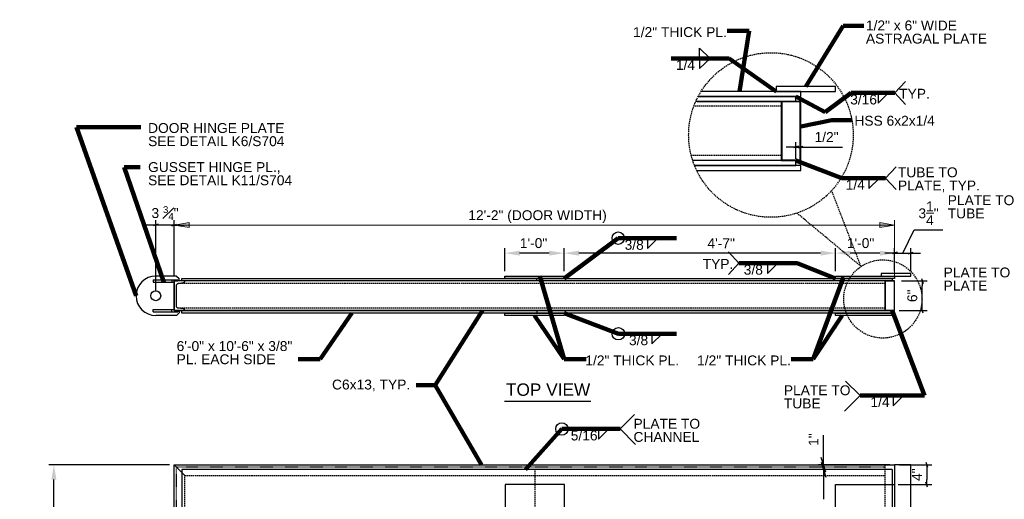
# Model space of a CAD drawing. Header units: inches. Extents: x 23089 to 23553, y 44441 to 44715.
# Tile 2 of 5: x 23089 to 23289, y 44618 to 44715. Entities that reach past the tile are written whole.
import ezdxf
from ezdxf.enums import TextEntityAlignment as Align

# ---------------------------------------------------------------- set-up
doc = ezdxf.new("R2010")
doc.units = ezdxf.units.IN
doc.header["$LTSCALE"] = 0.025
doc.header["$MEASUREMENT"] = 0
doc.linetypes.add('DGN1', pattern=[2.774392, 0, -2.774392])
doc.linetypes.add('DGN3', pattern=[16.308427, 10.872284, -5.436142])
for name, color, linetype, lineweight in [('G-ANNO-DIM', 1, 'Continuous', 0), ('G-ANNO-TEXT', 7, 'Continuous', 30), ('S-WALL-SHEA', 7, 'Continuous', 30)]:
    doc.layers.add(name, color=color, linetype=linetype, lineweight=lineweight)
doc.styles.add("1 1 2 1'-0", font='arial.ttf', dxfattribs={"height": 1})
doc.styles.add("3 4 1'-0", font='arial.ttf', dxfattribs={"height": 2})
doc.dimstyles.new("3 4 1'-0", dxfattribs={"dimtxt": 2, "dimasz": 3, "dimexe": 1, "dimexo": 1, "dimgap": 1, "dimtad": 1, "dimdec": 0, "dimrnd": 0.0625, "dimzin": 11, "dimdsep": 46, "dimlunit": 3, "dimtxsty": "3 4 1'-0", "dimcen": 0, "dimadec": 4, "dimazin": 3, "dimtfac": 1, "dimtdec": 0, "dimtofl": 0, "dimtmove": 0, "dimatfit": 3, "dimfxl": 1, "dimtolj": 1, "dimtzin": 0, "dimarcsym": 0})

# ---------------------------------------------------------------- blocks, each defined once
blk = doc.blocks.new('c6x13-e1')
at = {"layer": 'G-ANNO-TEXT', "flags": 128}
blk.add_lwpolyline([(-2.48, 0.69), (-2.66, 1.9), (-2.66, 1.9, 0.373441), (-2.95, 2.16), (-2.95, 2.16), (-3, 2.16), (-3, 0), (3, 0), (3, 2.16), (2.95, 2.16), (2.95, 2.16, 0.373441), (2.66, 1.9), (2.65, 1.9), (2.48, 0.69), (2.48, 0.69, -0.366699), (2.19, 0.44), (2.19, 0.44), (-2.19, 0.44), (-2.19, 0.44, -0.366699), (-2.48, 0.69)], format="xyb", dxfattribs=at)
blk = doc.blocks.new('all_around3')
at = {"layer": 'G-ANNO-TEXT'}
blk.add_circle((0, 0), 1.25, dxfattribs=at)
blk = doc.blocks.new('all_around4')
at = {"layer": 'G-ANNO-TEXT'}
blk.add_circle((0, 0), 1.25, dxfattribs=at)
blk = doc.blocks.new('all_around5')
at = {"layer": 'G-ANNO-TEXT'}
blk.add_circle((0, 0), 1.25, dxfattribs=at)
blk = doc.blocks.new('*D142')
at = {"layer": 'G-ANNO-DIM', "color": 0, "lineweight": -2, "transparency": 16777216}
for p, q in [((23254.75, 44663.95), (23254.75, 44668.59)), ((23266.75, 44663.95), (23266.75, 44668.59)), ((23263.75, 44667.59), (23257.75, 44667.59))]:
    blk.add_line(p, q, dxfattribs=at)
at = {"layer": 'G-ANNO-DIM', "color": 0, "transparency": 16777216}
for points in [[(23257.75, 44668.09), (23257.75, 44667.09), (23254.75, 44667.59)], [(23263.75, 44668.09), (23263.75, 44667.09), (23266.75, 44667.59)]]:
    blk.add_solid(points, dxfattribs=at)
at = {"layer": 'G-ANNO-DIM', "color": 0, "transparency": 16777216, "insert": (23259.84, 44669.61), "char_height": 2, "attachment_point": 5, "style": "3 4 1'-0"}
blk.add_mtext('\\A1;1\'-0"', dxfattribs=at)
blk = doc.blocks.new('*D143')
at = {"layer": 'G-ANNO-DIM', "color": 0, "lineweight": -2, "transparency": 16777216}
for p, q in [((23199.75, 44663.95), (23199.75, 44668.59)), ((23254.75, 44663.95), (23254.75, 44668.59)), ((23251.75, 44667.59), (23202.75, 44667.59))]:
    blk.add_line(p, q, dxfattribs=at)
at = {"layer": 'G-ANNO-DIM', "color": 0, "transparency": 16777216}
for points in [[(23202.75, 44668.09), (23202.75, 44667.09), (23199.75, 44667.59)], [(23251.75, 44668.09), (23251.75, 44667.09), (23254.75, 44667.59)]]:
    blk.add_solid(points, dxfattribs=at)
at = {"layer": 'G-ANNO-DIM', "color": 0, "transparency": 16777216, "insert": (23231.59, 44669.59), "char_height": 2, "attachment_point": 5, "style": "3 4 1'-0"}
blk.add_mtext('\\A1;4\'-7"', dxfattribs=at)
blk = doc.blocks.new('_Oblique_0.3')
at = {"color": 0, "linetype": 'ByBlock', "lineweight": -2}
for p, q in [((0, 0), (-1, 0)), ((0.5, 0.166667), (-0.5, -0.166667))]:
    blk.add_line(p, q, dxfattribs=at)
blk = doc.blocks.new('*D144')
at = {"layer": 'G-ANNO-DIM', "color": 0, "lineweight": -2, "transparency": 16777216}
for p, q in [((23268.17, 44661.95), (23273.36, 44661.95)), ((23272.36, 44656.95), (23272.36, 44660.95)), ((23267.67, 44655.95), (23273.36, 44655.95))]:
    blk.add_line(p, q, dxfattribs=at)
for p, rotation in [((23272.36, 44661.95), 90), ((23272.36, 44655.95), 270)]:
    blk.add_blockref('_Oblique_0.3', p, dxfattribs=dict(at, rotation=rotation))
at = {"layer": 'G-ANNO-DIM', "color": 0, "transparency": 16777216, "insert": (23270.34, 44658.95), "char_height": 2, "attachment_point": 5, "rotation": 90, "style": "3 4 1'-0"}
blk.add_mtext('\\A1;6"', dxfattribs=at)
blk = doc.blocks.new('*D151')
at = {"layer": 'G-ANNO-DIM', "color": 0, "lineweight": -2, "transparency": 16777216}
for p, q in [((23267.75, 44624.71), (23274.26, 44624.71)), ((23273.26, 44623.71), (23273.26, 44621.71)), ((23267.44, 44620.71), (23274.26, 44620.71))]:
    blk.add_line(p, q, dxfattribs=at)
for p, rotation in [((23273.26, 44624.71), 90), ((23273.26, 44620.71), 270)]:
    blk.add_blockref('_Oblique_0.3', p, dxfattribs=dict(at, rotation=rotation))
at = {"layer": 'G-ANNO-DIM', "color": 0, "transparency": 16777216, "insert": (23271.26, 44622.71), "char_height": 2, "attachment_point": 5, "rotation": 90, "style": "3 4 1'-0"}
blk.add_mtext('\\A1;4"', dxfattribs=at)
blk = doc.blocks.new('*D153')
at = {"layer": 'G-ANNO-DIM', "color": 0, "lineweight": -2, "transparency": 16777216}
for p, q in [((23117, 44659.95), (23117, 44674.28)), ((23120.75, 44662.95), (23120.75, 44674.28)), ((23116, 44673.28), (23115, 44673.28)), ((23120.75, 44673.28), (23117, 44673.28)), ((23121.75, 44673.28), (23122.75, 44673.28))]:
    blk.add_line(p, q, dxfattribs=at)
blk.add_blockref('_Oblique_0.3', (23117, 44673.28), dxfattribs=at)
at = {"layer": 'G-ANNO-DIM', "color": 0, "lineweight": -2, "transparency": 16777216, "rotation": 180}
blk.add_blockref('_Oblique_0.3', (23120.75, 44673.28), dxfattribs=at)
at = {"layer": 'G-ANNO-DIM', "color": 0, "transparency": 16777216, "insert": (23118.88, 44675.71), "char_height": 2, "attachment_point": 5, "style": "3 4 1'-0"}
blk.add_mtext('\\A1;3 {\\H0.7x;\\S3#4;}"', dxfattribs=at)
blk = doc.blocks.new('*D154')
at = {"layer": 'G-ANNO-DIM', "color": 0, "lineweight": -2, "transparency": 16777216}
for p, q in [((23119.75, 44624.71), (23095.36, 44624.71)), ((23096.36, 44499.71), (23096.36, 44621.71)), ((23119.75, 44496.71), (23095.36, 44496.71))]:
    blk.add_line(p, q, dxfattribs=at)
at = {"layer": 'G-ANNO-DIM', "color": 0, "transparency": 16777216}
for points in [[(23095.86, 44621.71), (23096.86, 44621.71), (23096.36, 44624.71)], [(23095.86, 44499.71), (23096.86, 44499.71), (23096.36, 44496.71)]]:
    blk.add_solid(points, dxfattribs=at)
at = {"layer": 'G-ANNO-DIM', "color": 0, "transparency": 16777216, "insert": (23094.05, 44565.45), "char_height": 2, "attachment_point": 5, "rotation": 90, "style": "3 4 1'-0"}
blk.add_mtext('\\A1;10\'-8" (DOOR HEIGHT)', dxfattribs=at)
blk = doc.blocks.new('*D158')
at = {"layer": 'G-ANNO-DIM', "color": 0, "lineweight": -2, "transparency": 16777216}
for p, q in [((23252.33, 44627.71), (23252.33, 44630.71)), ((23265.75, 44624.71), (23251.33, 44624.71)), ((23264.23, 44623.73), (23251.33, 44623.73)), ((23252.33, 44620.73), (23252.33, 44617.73))]:
    blk.add_line(p, q, dxfattribs=at)
at = {"layer": 'G-ANNO-DIM', "color": 0, "lineweight": -2, "transparency": 16777216, "xscale": 3, "yscale": 3, "zscale": 3}
for p, rotation in [((23252.33, 44624.71), 270), ((23252.33, 44623.73), 90)]:
    blk.add_blockref('_Oblique_0.3', p, dxfattribs=dict(at, rotation=rotation))
at = {"layer": 'G-ANNO-DIM', "color": 0, "transparency": 16777216, "insert": (23250.29, 44629.82), "char_height": 2, "attachment_point": 5, "rotation": 90, "style": "3 4 1'-0"}
blk.add_mtext('\\A1;1"', dxfattribs=at)
blk = doc.blocks.new('*D162')
at = {"layer": 'G-ANNO-DIM', "color": 0, "lineweight": -2, "transparency": 16777216}
for p, q in [((23245.73, 44689.08), (23244.73, 44689.08)), ((23246.73, 44686.68), (23246.73, 44690.08)), ((23246.73, 44689.08), (23247.73, 44689.08)), ((23247.73, 44685.68), (23247.73, 44690.08)), ((23248.73, 44689.08), (23256.17, 44689.08))]:
    blk.add_line(p, q, dxfattribs=at)
blk.add_blockref('_Oblique_0.3', (23246.73, 44689.08), dxfattribs=at)
at = {"layer": 'G-ANNO-DIM', "color": 0, "lineweight": -2, "transparency": 16777216, "rotation": 180}
blk.add_blockref('_Oblique_0.3', (23247.73, 44689.08), dxfattribs=at)
at = {"layer": 'G-ANNO-DIM', "color": 0, "transparency": 16777216, "insert": (23252.95, 44691.11), "char_height": 2, "attachment_point": 5, "style": "3 4 1'-0"}
blk.add_mtext('\\A1;1/2"', dxfattribs=at)
blk = doc.blocks.new('*D165')
at = {"layer": 'G-ANNO-DIM', "color": 0, "lineweight": -2, "transparency": 16777216}
for p, q in [((23268.38, 44667.59), (23270.72, 44672.3)), ((23270.72, 44672.3), (23276.53, 44672.3)), ((23266.75, 44663.95), (23266.75, 44668.59)), ((23270, 44663.95), (23270, 44668.59)), ((23265.75, 44667.59), (23264.75, 44667.59)), ((23266.75, 44667.59), (23270, 44667.59)), ((23266.75, 44667.59), (23270, 44667.59)), ((23271, 44667.59), (23272, 44667.59))]:
    blk.add_line(p, q, dxfattribs=at)
blk.add_blockref('_Oblique_0.3', (23266.75, 44667.59), dxfattribs=at)
at = {"layer": 'G-ANNO-DIM', "color": 0, "lineweight": -2, "transparency": 16777216, "rotation": 180}
blk.add_blockref('_Oblique_0.3', (23270, 44667.59), dxfattribs=at)
at = {"layer": 'G-ANNO-DIM', "color": 0, "transparency": 16777216, "insert": (23273.62, 44675.66), "char_height": 2, "attachment_point": 5, "style": "3 4 1'-0"}
blk.add_mtext('\\A1;3{\\H1x;\\S1/4;}"', dxfattribs=at)
blk = doc.blocks.new('*D169')
at = {"layer": 'G-ANNO-DIM', "color": 0, "lineweight": -2, "transparency": 16777216}
for p, q in [((23187.75, 44663.95), (23187.75, 44668.59)), ((23199.75, 44663.95), (23199.75, 44668.59)), ((23196.75, 44667.59), (23190.75, 44667.59))]:
    blk.add_line(p, q, dxfattribs=at)
at = {"layer": 'G-ANNO-DIM', "color": 0, "transparency": 16777216}
for points in [[(23190.75, 44668.09), (23190.75, 44667.09), (23187.75, 44667.59)], [(23196.75, 44668.09), (23196.75, 44667.09), (23199.75, 44667.59)]]:
    blk.add_solid(points, dxfattribs=at)
at = {"layer": 'G-ANNO-DIM', "color": 0, "transparency": 16777216, "insert": (23193.56, 44669.61), "char_height": 2, "attachment_point": 5, "style": "3 4 1'-0"}
blk.add_mtext('\\A1;1\'-0"', dxfattribs=at)

msp = doc.modelspace()

# ---------------------------------------------------------------- linework, layer by layer
at = {"flags": 128}
for points in [[(23247.7296, 44686.47955), (23247.7296, 44698.21434, 0.414213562), (23247.59699, 44698.34695), (23243.86221, 44698.34695, 0.414213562), (23243.7296, 44698.21434), (23243.7296, 44686.47955, 0.414213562), (23243.86221, 44686.34694), (23247.59699, 44686.34694, 0.414213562), (23247.7296, 44686.47955)], [(23247.46366, 44686.48028, 0.414213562), (23247.59627, 44686.61289), (23247.59627, 44698.081, 0.414213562), (23247.46366, 44698.21361), (23243.99554, 44698.21361, 0.414213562), (23243.86293, 44698.081), (23243.86293, 44686.61289, 0.414213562), (23243.99554, 44686.48028), (23247.46366, 44686.48028)], [(23266.75235, 44656.01979), (23266.75235, 44661.88718, 0.414213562), (23266.68604, 44661.95348), (23264.81865, 44661.95348, 0.414213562), (23264.75235, 44661.88718), (23264.75235, 44656.01979, 0.414213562), (23264.81865, 44655.95348), (23266.68604, 44655.95348, 0.414213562), (23266.75235, 44656.01979)], [(23266.61938, 44656.02015, 0.414213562), (23266.68568, 44656.08645), (23266.68568, 44661.82051, 0.414213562), (23266.61938, 44661.88682), (23264.88532, 44661.88682, 0.414213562), (23264.81901, 44661.82051), (23264.81901, 44656.08645, 0.414213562), (23264.88532, 44656.02015), (23266.61938, 44656.02015)]]:
    msp.add_lwpolyline(points, format="xyb", close=True, dxfattribs=at)
at = {"layer": 'G-ANNO-DIM'}
for p, q in [((23120.75235, 44662.95376), (23120.75235, 44674.27852)), ((23266.75187, 44662.45348), (23266.75187, 44674.27852)), ((23120.75235, 44673.27852), (23266.75187, 44673.27852))]:
    msp.add_line(p, q, dxfattribs=at)
at = {"layer": 'G-ANNO-DIM', "flags": 128}
for points in [[(23123.75235, 44672.77852), (23120.75235, 44673.27852), (23123.75235, 44673.77852)], [(23263.75187, 44673.77852), (23266.75187, 44673.27852), (23263.75187, 44672.77852)]]:
    msp.add_lwpolyline(points, close=True, dxfattribs=at)
at = {"layer": 'G-ANNO-DIM'}
msp.add_solid([(23123.75235, 44672.77852), (23120.75235, 44673.27852), (23123.75235, 44673.77852)], dxfattribs=at)
at = {"layer": 'G-ANNO-DIM', "extrusion": (0, 0, -1)}
msp.add_solid([(-23263.75187, 44673.77852), (-23266.75187, 44673.27852), (-23263.75187, 44672.77852)], dxfattribs=at)
at = {"layer": 'G-ANNO-TEXT'}
for p, q in [((23227.22768, 44709.1102), (23229.33516, 44707.04155)), ((23227.22768, 44707.04528), (23227.22768, 44709.1102)), ((23227.22768, 44704.98035), (23229.33516, 44707.04901)), ((23227.22768, 44707.04528), (23227.22768, 44704.98035)), ((23266.77867, 44700.03922), (23268.9163, 44702.34683)), ((23245.72864, 44698.34722), (23226.45922, 44698.34722)), ((23263.42624, 44697.97057), (23265.53371, 44700.03922)), ((23263.42624, 44700.03549), (23263.42624, 44697.97057)), ((23266.77867, 44700.03922), (23268.9163, 44697.73162)), ((23264.8885, 44682.77108), (23267.02613, 44685.07868)), ((23261.54348, 44680.70242), (23263.65096, 44682.77108)), ((23261.54348, 44682.76735), (23261.54348, 44680.70242)), ((23264.8885, 44682.77108), (23267.02613, 44680.46347)), ((23216.6713, 44668.52862), (23218.77878, 44670.59728)), ((23216.6713, 44670.59355), (23216.6713, 44668.52862)), ((23235.18992, 44665.55054), (23233.0523, 44667.85815)), ((23235.18992, 44665.55054), (23233.0523, 44663.24294)), ((23240.98458, 44663.48189), (23243.09205, 44665.55054)), ((23240.98458, 44665.54681), (23240.98458, 44663.48189)), ((23116.50235, 44662.20376), (23121.50235, 44662.20376)), ((23116.50235, 44662.20376), (23116.50235, 44661.70376)), ((23121.22202, 44662.95376), (23117.00235, 44662.95376)), ((23120.25235, 44662.20376), (23120.25235, 44661.70376)), ((23121.22202, 44662.95376), (23121.75235, 44662.42343)), ((23121.75235, 44661.95376), (23121.75235, 44662.42343)), ((23194.25235, 44661.95376), (23194.25235, 44662.45376)), ((23116.50235, 44661.70376), (23120.75235, 44661.70376)), ((23265.75235, 44661.95376), (23120.75235, 44661.95376)), ((23120.75235, 44655.95376), (23120.75235, 44661.95376)), ((23121.75235, 44661.95376), (23120.75235, 44661.95376)), ((23120.75235, 44661.70376), (23120.75235, 44661.95376)), ((23116.50235, 44656.20376), (23120.75235, 44656.20376)), ((23116.50235, 44655.70376), (23116.50235, 44656.20376)), ((23120.25235, 44655.70376), (23120.25235, 44656.20376)), ((23116.50235, 44655.70376), (23121.50235, 44655.70376)), ((23121.22202, 44654.95376), (23117.00235, 44654.95376)), ((23265.75235, 44655.95376), (23120.75235, 44655.95376)), ((23121.22202, 44654.95376), (23121.75235, 44655.48409)), ((23121.75235, 44655.95376), (23121.75235, 44655.48409)), ((23194.25235, 44655.95376), (23194.25235, 44655.45376)), ((23217.55715, 44649.20198), (23219.66463, 44651.27064)), ((23217.55715, 44651.26691), (23217.55715, 44649.20198)), ((23259.72794, 44638.75108), (23256.79492, 44641.68409)), ((23259.72794, 44638.75108), (23256.58578, 44635.60893)), ((23266.42251, 44636.68616), (23268.52999, 44638.75481)), ((23266.42251, 44638.75108), (23266.42251, 44636.68616)), ((23187.70565, 44637.61333), (23205.18061, 44637.61333)), ((23211.11221, 44631.96503), (23214.04522, 44634.89804)), ((23206.71583, 44629.90011), (23208.82331, 44631.96876)), ((23206.71583, 44631.96503), (23206.71583, 44629.90011)), ((23211.11221, 44631.96503), (23214.25436, 44628.82288)), ((23120.75235, 44624.70614), (23266.75235, 44624.70614)), ((23120.75235, 44496.70614), (23120.75235, 44624.70614)), ((23120.75235, 44624.70614), (23122.91235, 44622.54614)), ((23120.75235, 44624.70614), (23122.91235, 44622.54614)), ((23266.75235, 44624.70614), (23266.75235, 44555.70614))]:
    msp.add_line(p, q, dxfattribs=at)
at = {"layer": 'G-ANNO-TEXT', "linetype": 'DGN3'}
for p, q in [((23243.7296, 44697.34722), (23226.04956, 44697.34722)), ((23243.72864, 44687.37893), (23225.52657, 44687.37703)), ((23259.9376, 44664.88835), (23253.98366, 44680.27201)), ((23259.9376, 44664.88835), (23246.93242, 44675.70069)), ((23264.75282, 44661.45376), (23121.56004, 44661.45376)), ((23264.75235, 44656.46961), (23121.553, 44656.45376)), ((23264.75235, 44624.70614), (23264.75235, 44497.14514)), ((23122.91235, 44622.54614), (23264.75235, 44622.54614)), ((23122.91235, 44498.86614), (23122.91235, 44622.54614)), ((23193.83235, 44623.54614), (23193.83235, 44497.86614))]:
    msp.add_line(p, q, dxfattribs=at)
at = {"layer": 'G-ANNO-TEXT', "linetype": 'DGN1'}
for p, q in [((23121.19135, 44624.26714), (23264.75235, 44624.26714)), ((23121.19135, 44497.14514), (23121.19135, 44624.26714))]:
    msp.add_line(p, q, dxfattribs=at)
at = {"layer": 'G-ANNO-TEXT', "flags": 128}
for points in [[(23242.72864, 44700.34722), (23254.72864, 44700.34722), (23254.72864, 44701.34722), (23242.72864, 44701.34722), (23242.72864, 44700.34722)], [(23120.75235, 44661.95376), (23121.50235, 44661.95376), (23121.50235, 44662.20376)], [(23264.00235, 44662.95376), (23270.00235, 44662.95376), (23270.00235, 44663.45376), (23264.00235, 44663.45376), (23264.00235, 44662.95376)], [(23120.75235, 44661.95376), (23120.75235, 44655.95376), (23121.75235, 44655.95376)], [(23266.75235, 44496.70614), (23270.00235, 44496.70614), (23270.00235, 44624.70614), (23266.75235, 44624.70614)], [(23199.83235, 44620.70614), (23187.83235, 44620.70614), (23187.83235, 44498.70614), (23199.83235, 44498.70614), (23199.83235, 44620.70614)]]:
    msp.add_lwpolyline(points, dxfattribs=at)
at = {"layer": 'G-ANNO-TEXT', "extrusion": (0, 0, -1), "flags": 128}
for points in [[(-23266.25235, 44661.95376), (-23122.25235, 44661.95376), (-23122.25235, 44662.45376), (-23266.25235, 44662.45376), (-23266.25235, 44661.95376)], [(-23199.75235, 44662.45376), (-23187.75235, 44662.45376), (-23187.75235, 44662.95376), (-23199.75235, 44662.95376), (-23199.75235, 44662.45376)], [(-23266.75235, 44662.45376), (-23254.75235, 44662.45376), (-23254.75235, 44662.95376), (-23266.75235, 44662.95376), (-23266.75235, 44662.45376)], [(-23120.75235, 44655.95376), (-23121.50235, 44655.95376), (-23121.50235, 44655.70376)], [(-23266.25235, 44655.45376), (-23122.25235, 44655.45376), (-23122.25235, 44655.95376), (-23266.25235, 44655.95376), (-23266.25235, 44655.45376)], [(-23199.75235, 44654.95376), (-23187.75235, 44654.95376), (-23187.75235, 44655.45376), (-23199.75235, 44655.45376), (-23199.75235, 44654.95376)], [(-23266.75235, 44654.95376), (-23254.75235, 44654.95376), (-23254.75235, 44655.45376), (-23266.75235, 44655.45376), (-23266.75235, 44654.95376)], [(-23254.75235, 44576.26111), (-23254.75235, 44620.70614), (-23266.75235, 44620.70614), (-23266.75235, 44550.44943)]]:
    msp.add_lwpolyline(points, dxfattribs=at)
at = {"layer": 'G-ANNO-TEXT', "linetype": 'DGN3'}
for centre, radius in [((23241.67862, 44691.52857), 16.67706), ((23264.36472, 44658.30946), 7.92977)]:
    msp.add_circle(centre, radius, dxfattribs=at)
at = {"layer": 'G-ANNO-TEXT'}
msp.add_circle((23117.00235, 44658.95376), 1, dxfattribs=at)
msp.add_arc((23117.00235, 44658.95376), 4, 90, 270, dxfattribs=at)
at = {"layer": 'S-WALL-SHEA'}
for p, q in [((23266.26985, 44623.73364), (23122.26985, 44623.73364)), ((23122.26985, 44623.73364), (23122.26985, 44497.67864)), ((23266.26985, 44623.73364), (23266.26985, 44497.67864))]:
    msp.add_line(p, q, dxfattribs=at)
at = {"layer": 'S-WALL-SHEA', "flags": 128}
for points in [[(23226.94794, 44699.34722), (23247.72864, 44699.34722), (23247.72864, 44700.34722), (23227.52392, 44700.34722)], [(23226.72332, 44698.34722), (23246.72864, 44698.34722), (23246.72864, 44699.34722), (23227.327, 44699.34722)], [(23226.18943, 44685.34722), (23246.72864, 44685.34722), (23246.72864, 44686.34722), (23225.82687, 44686.34722)], [(23226.62696, 44684.34722), (23247.72864, 44684.34722), (23247.72864, 44685.34722), (23226.18943, 44685.34722)]]:
    msp.add_lwpolyline(points, dxfattribs=at)

# ---------------------------------------------------------------- block references
at = {"color": 7, "lineweight": 0}
for name, p in [('all_around5', (23210.73812, 44670.62599)), ('all_around4', (23210.75117, 44651.27064)), ('all_around3', (23199.3126, 44631.96503))]:
    msp.add_blockref(name, p, dxfattribs=at)
at = {"color": 7, "linetype": 'Continuous', "lineweight": 0, "rotation": 270}
msp.add_blockref('c6x13-e1', (23120.75235, 44658.95376), dxfattribs=at)

# ---------------------------------------------------------------- texts
at = {"layer": 'G-ANNO-DIM', "color": 7, "linetype": 'Continuous', "style": "3 4 1'-0"}
msp.add_text('12\'-2" (DOOR WIDTH)', height=2, dxfattribs=at).set_placement((23194.37277, 44675.27852), align=Align.MIDDLE_CENTER)
at = {"layer": 'G-ANNO-TEXT', "color": 7, "line_spacing_factor": 0.8, "style": "3 4 1'-0"}
for s, insert, char_height, attachment_point in [('1/2" x 6" WIDE\\PASTRAGAL PLATE', (23260.92829, 44714.72133, -0.00002), 2, 1), ('1/2" THICK PL.', (23213.73776, 44713.37419), 2, 1), ('1/4', (23226.29339, 44706.72488), 2, 3), ('TYP.', (23273.87164, 44700.89405), 2, 3), ('3/16', (23263.17719, 44699.7151), 2, 3), ('HSS 6x2x1/4', (23258.59017, 44695.41365), 2, 1), ('DOOR HINGE PLATE\\PSEE DETAIL K6/S704', (23115.44173, 44693.94155), 2, 1), ('GUSSET HINGE PL.,\\PSEE DETAIL K11/S704', (23115.44173, 44686.02556), 2, 1), ('TUBE TO\\PPLATE, TYP.', (23267.40845, 44684.96787), 2, 1), ('1/4', (23260.71706, 44682.44695), 2, 3), ('PLATE TO\\PTUBE', (23277.50449, 44679.31374), 2, 1), ('3/8', (23215.90713, 44670.27315), 2, 3), ('TYP.', (23227.85305, 44666.40536), 2, 1), ('3/8', (23240.05029, 44665.22641), 2, 3), ('PLATE TO\\PPLATE', (23276.67853, 44664.67936), 2, 1), ('3/8', (23216.79299, 44650.94651), 2, 3), ('1/2" THICK PL.', (23223.06135, 44646.85876), 2, 3), ('1/2" THICK PL.', (23226.71518, 44646.85876), 2, 1), ('C6x13, TYP.', (23152.72824, 44641.96845), 2, 1), ('TOP VIEW', (23187.97462, 44641.18828), 2.5, 1), ('PLATE TO\\PTUBE', (23244.29666, 44640.80948), 2, 1), ('1/4', (23261.84792, 44638.43068), 2, 1), ('PLATE TO\\PCHANNEL', (23213.81963, 44634.02343), 2, 1), ('5/16', (23201.10469, 44631.64463), 2, 1)]:
    msp.add_mtext(s, dxfattribs=dict(at, insert=insert, char_height=char_height, attachment_point=attachment_point))
at = {"layer": 'G-ANNO-TEXT', "color": 7, "linetype": 'Continuous', "lineweight": 0, "insert": (23121.22835, 44649.7644), "char_height": 2, "attachment_point": 1, "line_spacing_factor": 0.8, "style": "1 1 2 1'-0"}
msp.add_mtext('6\'-0" x 10\'-6" x 3/8" \\PPL. EACH SIDE', dxfattribs=at)

# ---------------------------------------------------------------- dimensions: what is measured, and where the dimension line sits
at = {"layer": 'G-ANNO-DIM'}
dim = msp.add_linear_dim(base=(23247.72864, 44689.07703), p1=(23246.72864, 44685.68495), p2=(23247.72864, 44684.68495), text='1/2"', dimstyle="3 4 1'-0", override={"dimasz": 1, "dimblk": '_Oblique_0.3', "dimtdec": 4, "dimtofl": 1}, dxfattribs=at)
dim.commit()
dim.dimension.update_dxf_attribs({"geometry": '*D162', "text_midpoint": (23252.94897, 44689.07703), "dimtype": 160})
for base, p1, p2, angle, text, override, picture, middle in [((23117.00235, 44673.27852), (23120.75235, 44661.95376), (23117.00235, 44658.95376), 180, '3 {\\H0.7x;\\S3#4;}"', {"dimasz": 1, "dimblk": '_Oblique_0.3', "dimtdec": 4, "dimtofl": 1}, '*D153', (23118.87735, 44673.27852)), ((23096.35746, 44624.70614), (23120.75235, 44496.70614), (23120.75235, 44624.70614), 90, '<> (DOOR HEIGHT)', {"dimtdec": 4}, '*D154', (23096.35746, 44565.45262))]:
    dim = msp.add_linear_dim(base=base, p1=p1, p2=p2, angle=angle, text=text, dimstyle="3 4 1'-0", override=override, dxfattribs=at)
    dim.commit()
    dim.dimension.update_dxf_attribs({"geometry": picture, "text_midpoint": middle, "dimtype": 160})
dim = msp.add_linear_dim(base=(23270.00235, 44667.59142), p1=(23266.75235, 44662.95376), p2=(23270.00235, 44662.95376), dimstyle="3 4 1'-0", override={"dimasz": 1, "dimdec": 4, "dimlunit": 4, "dimblk": '_Oblique_0.3', "dimtdec": 4, "dimtofl": 1, "dimtmove": 1}, dxfattribs=at)
dim.commit()
dim.dimension.update_dxf_attribs({"geometry": '*D165', "text_midpoint": (23271.71651, 44672.30085), "dimtype": 160})
for base, p1, p2, angle, override, picture, middle in [((23187.75235, 44667.59142), (23199.75235, 44662.95376), (23187.75235, 44662.95376), 180, {"dimtdec": 4}, '*D169', (23193.56101, 44667.59142)), ((23199.75235, 44667.59142), (23254.75235, 44662.95376), (23199.75235, 44662.95376), 180, {"dimtdec": 4}, '*D143', (23231.58518, 44667.59142)), ((23254.75235, 44667.59142), (23266.75235, 44662.95376), (23254.75235, 44662.95376), 180, {"dimtdec": 4}, '*D142', (23259.84279, 44667.59142)), ((23272.36435, 44661.95348), (23266.67171, 44655.95376), (23267.16691, 44661.95348), 90, {"dimasz": 1, "dimblk": '_Oblique_0.3', "dimtdec": 4}, '*D144', (23272.36435, 44658.95362)), ((23252.32545, 44624.70614), (23265.23485, 44623.73364), (23266.75235, 44624.70614), 90, {"dimblk": '_Oblique_0.3', "dimtdec": 4, "dimtmove": 2}, '*D158', (23250.28854, 44629.82077)), ((23273.25942, 44620.70614), (23266.75235, 44624.70614), (23266.44358, 44620.70614), 270, {"dimasz": 1, "dimblk": '_Oblique_0.3', "dimtdec": 4, "dimtofl": 1}, '*D151', (23273.25942, 44622.70614))]:
    dim = msp.add_linear_dim(base=base, p1=p1, p2=p2, angle=angle, dimstyle="3 4 1'-0", override=override, dxfattribs=at)
    dim.commit()
    dim.dimension.update_dxf_attribs({"geometry": picture, "text_midpoint": middle, "dimtype": 160})

# ---------------------------------------------------------------- leaders
at = {"layer": 'G-ANNO-TEXT'}
for points in [[(23235.28713, 44700.34722), (23237.2771, 44712.60182), (23232.81397, 44712.60182)], [(23248.72864, 44701.34722), (23256.32796, 44713.67014), (23260.50043, 44713.67014)], [(23242.72864, 44700.34722), (23233.20271, 44707.04901), (23221.43303, 44707.04901)], [(23246.72864, 44699.34722), (23252.63414, 44696.16334), (23257.93429, 44700.03922), (23266.77867, 44700.03922)], [(23247.72864, 44693.26298), (23253.99505, 44694.50661), (23258.12728, 44694.50661)], [(23113.00235, 44658.95376), (23100.93415, 44693.12116), (23113.97032, 44693.12116)], [(23246.7296, 44686.34667), (23256.04412, 44682.77108), (23264.8885, 44682.77108)], [(23118.62735, 44661.70376), (23110.59693, 44685.02352), (23113.85597, 44685.02352)], [(23199.75235, 44662.45376), (23210.73812, 44670.62599), (23222.5078, 44670.62599)], [(23254.75235, 44662.45376), (23246.95961, 44665.55054), (23235.18992, 44665.55054)], [(23194.84885, 44662.95376), (23199.76591, 44646.08639), (23204.22904, 44646.08639)], [(23256.38466, 44662.69856), (23250.25452, 44646.08639), (23245.79139, 44646.08639)], [(23156.76126, 44655.45376), (23150.31288, 44646.08639), (23145.84975, 44646.08639)], [(23183.25015, 44655.95376), (23173.65567, 44640.86714), (23169.76504, 44640.86714)], [(23193.75235, 44654.95376), (23199.76591, 44646.08639), (23204.22904, 44646.08639)], [(23199.75235, 44655.45376), (23210.75117, 44651.27064), (23222.52085, 44651.27064)], [(23256.12313, 44654.95376), (23250.25452, 44646.08639), (23245.79139, 44646.08639)], [(23266.25235, 44655.95376), (23272.77348, 44638.75108), (23259.72794, 44638.75108)], [(23183.03843, 44624.70614), (23173.65567, 44640.86714), (23170.15166, 44640.86714)], [(23191.9279, 44623.73364), (23199.3126, 44631.96503), (23211.11221, 44631.96503)]]:
    msp.add_leader(points, dimstyle="3 4 1'-0", override={"dimscale": 1, "dimtxt": 2, "dimasz": 3, "dimgap": 1, "dimtad": 1, "dimclrd": 0, "dimlwd": 65534}, dxfattribs=at)

doc.saveas('drawing.dxf')
